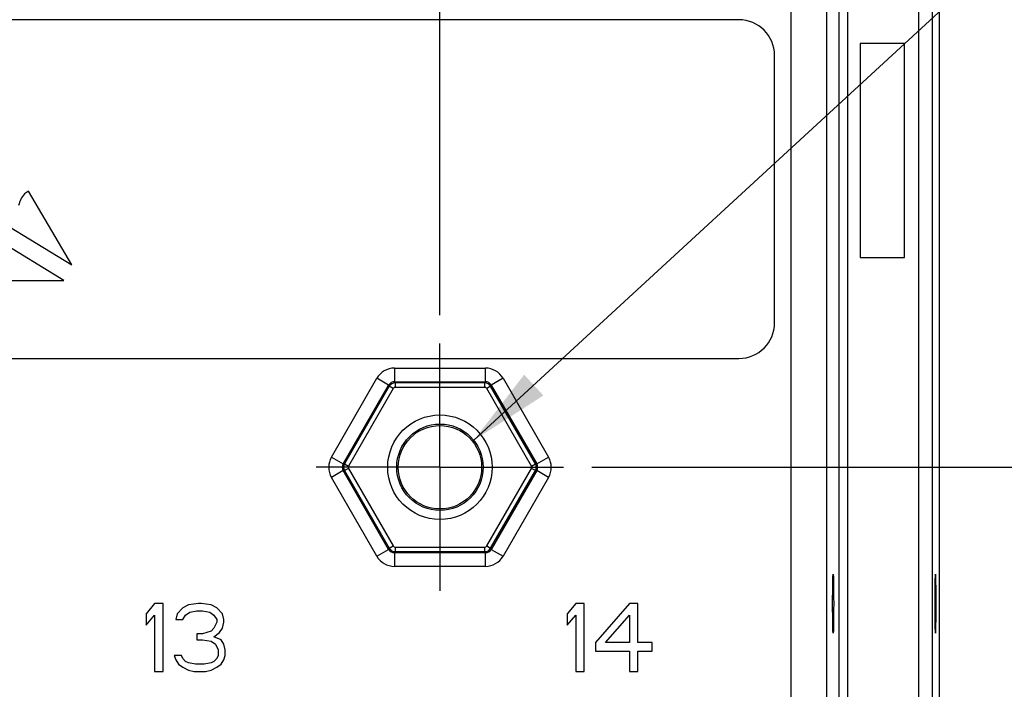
# Model space of a CAD drawing. Header units: inches. Extents: x 0 to 34, y 0 to 22.
# Tile 40 of 97: x 18 to 20.1, y 16 to 17.4. Entities that reach past the tile are written whole.
import ezdxf

# ---------------------------------------------------------------- set-up
doc = ezdxf.new("R2010")
doc.units = ezdxf.units.IN
doc.header["$LTSCALE"] = 1.87
doc.header["$MEASUREMENT"] = 0
doc.linetypes.add('CENTER', pattern=[0.6, 0.375, -0.075, 0.075, -0.075])
doc.layers.get('0').update_dxf_attribs({"linetype": 'CONTINUOUS'})
for name, color, linetype in [('COSMETIC', 7, 'CONTINUOUS'), ('DATUMCURVES', 7, 'CONTINUOUS'), ('DEFAULT_1', 7, 'CENTER'), ('DETAIL', 7, 'CONTINUOUS'), ('DIMENSIONS', 7, 'CONTINUOUS')]:
    doc.layers.add(name, color=color, linetype=linetype)
doc.styles.get("Standard").update_dxf_attribs({"font": 'txt', "width": 0.8})
doc.dimstyles.new('DIMSTYLE_1', dxfattribs={"dimtxt": 0.125, "dimasz": 0.18, "dimexe": 0.125, "dimexo": 0.0625, "dimgap": 0.09, "dimtad": 0, "dimtih": 1, "dimtoh": 1, "dimzin": 4, "dimdsep": 46, "dimtxsty": 'STANDARD', "dimblk": '_FILLED', "dimblk1": '_FILLED', "dimblk2": '_FILLED', "dimcen": 0.09, "dimadec": 0, "dimazin": 0, "dimtp": 0.001, "dimtm": 0.001, "dimtfac": 1, "dimtofl": 0, "dimtmove": 0, "dimatfit": 3, "dimldrblk": '_FILLED', "dimfxl": 1, "dimtolj": 1, "dimtzin": 4, "dimarcsym": 0})
doc.dimstyles.get("Standard").update_dxf_attribs({"dimtxt": 0.125, "dimasz": 0.18, "dimexe": 0.125, "dimexo": 0.0625, "dimgap": 0.09, "dimtad": 0, "dimtih": 1, "dimtoh": 1, "dimdec": 3, "dimzin": 4, "dimdsep": 46, "dimtxsty": 'STANDARD', "dimblk": '_FILLED', "dimblk1": '_FILLED', "dimblk2": '_FILLED', "dimcen": 0.09, "dimadec": 0, "dimazin": 0, "dimtol": 1, "dimtp": 0.01, "dimtm": 0.01, "dimtfac": 1, "dimtdec": 3, "dimtofl": 0, "dimtmove": 0, "dimatfit": 3, "dimldrblk": '_FILLED', "dimfxl": 1, "dimtolj": 1, "dimtzin": 4, "dimarcsym": 0})

# ---------------------------------------------------------------- blocks, each defined once
blk = doc.blocks.new('*D15')
at = {"layer": 'DIMENSIONS', "color": 2, "linetype": 'CONTINUOUS'}
blk.add_line((18.8868, 16.7838), (18.8868, 18.5573), dxfattribs=at)
at = {"layer": 'DIMENSIONS', "color": 2, "linetype": 'CONTINUOUS', "insert": (18.8243, 18.6198), "char_height": 0.125, "width": 1.325, "attachment_point": 1, "rotation": 90, "line_spacing_factor": 0.9}
blk.add_mtext('14.89{\\Ftxt.shx;\\W1.000000;\\H0.125000; }[378.3]', dxfattribs=at)
blk = doc.blocks.new('_FILLED')
at = {"color": 0, "linetype": 'BYBLOCK'}
blk.add_solid([(0, 0), (-1, 0.174), (-1, -0.174)], dxfattribs=at)
blk = doc.blocks.new('*D16')
at = {"layer": 'DIMENSIONS', "color": 2, "linetype": 'CONTINUOUS'}
blk.add_line((19.2223, 16.4483), (20.7293, 16.4483), dxfattribs=at)
at = {"layer": 'DIMENSIONS', "color": 2, "linetype": 'CONTINUOUS', "insert": (20.7918, 16.5108), "char_height": 0.125, "width": 1.425, "attachment_point": 1, "line_spacing_factor": 0.9}
blk.add_mtext('3X 2.04{\\Ftxt.shx;\\W1.000000;\\H0.125000; }[51.7]', dxfattribs=at)

msp = doc.modelspace()

# ---------------------------------------------------------------- linework, layer by layer
at = {"color": 7, "linetype": 'CONTINUOUS'}
for p, q in [((19.9443, 14.5131), (19.9443, 17.7816)), ((19.9743, 14.5131), (19.9743, 17.7816)), ((19.9888, 17.7671), (19.9888, 14.5276)), ((19.6626, 14.586), (19.6626, 17.7087)), ((19.7685, 14.6362), (19.7685, 17.6585)), ((19.7875, 14.6362), (19.7875, 17.6585)), ((19.7406, 17.6307), (19.7406, 14.664)), ((19.5469, 17.4365), (6.8803, 17.4365)), ((19.6257, 16.7672), (19.6257, 17.3577)), ((6.8803, 16.6885), (19.5469, 16.6885)), ((18.7864, 16.6672), (18.9872, 16.6672)), ((18.7864, 16.6672), (18.7864, 16.6372)), ((18.9872, 16.6372), (18.9872, 16.6672)), ((18.6471, 16.4708), (18.7475, 16.6447)), ((18.7734, 16.6297), (18.7475, 16.6447)), ((18.7864, 16.6372), (18.9872, 16.6372)), ((18.7864, 16.6372), (18.7879, 16.6347)), ((18.9857, 16.6347), (18.7879, 16.6347)), ((18.7879, 16.6347), (18.7879, 16.6247)), ((18.9872, 16.6372), (18.9857, 16.6347)), ((18.9857, 16.6247), (18.9857, 16.6347)), ((19.0261, 16.6447), (19.0001, 16.6297)), ((19.0261, 16.6447), (19.1265, 16.4708)), ((18.6731, 16.4558), (18.7734, 16.6297)), ((18.7749, 16.6272), (18.676, 16.4558)), ((18.7835, 16.6222), (18.6846, 16.4508)), ((18.7734, 16.6297), (18.7749, 16.6272)), ((18.7835, 16.6222), (18.7749, 16.6272)), ((18.9857, 16.6247), (18.7879, 16.6247)), ((18.9987, 16.6272), (18.99, 16.6222)), ((19.089, 16.4508), (18.99, 16.6222)), ((19.0001, 16.6297), (18.9987, 16.6272)), ((19.0976, 16.4558), (18.9987, 16.6272)), ((19.0001, 16.6297), (19.1005, 16.4558)), ((18.6471, 16.4708), (18.6731, 16.4558)), ((19.1005, 16.4558), (19.1265, 16.4708)), ((18.6731, 16.4409), (18.6471, 16.4259)), ((18.6731, 16.4558), (18.676, 16.4558)), ((18.6731, 16.4409), (18.676, 16.4409)), ((18.7734, 16.267), (18.6731, 16.4409)), ((18.676, 16.4558), (18.6846, 16.4508)), ((18.6846, 16.4458), (18.676, 16.4409)), ((18.676, 16.4409), (18.7749, 16.2695)), ((18.6846, 16.4458), (18.7835, 16.2745)), ((18.99, 16.2745), (19.089, 16.4458)), ((18.9987, 16.2695), (19.0976, 16.4409)), ((19.1005, 16.4409), (19.0001, 16.267)), ((19.089, 16.4508), (19.0976, 16.4558)), ((19.0976, 16.4409), (19.089, 16.4458)), ((19.1005, 16.4558), (19.0976, 16.4558)), ((19.1005, 16.4409), (19.0976, 16.4409)), ((19.1265, 16.4259), (19.1005, 16.4409)), ((18.7475, 16.252), (18.6471, 16.4259)), ((19.1265, 16.4259), (19.0261, 16.252)), ((18.7475, 16.252), (18.7734, 16.267)), ((18.7734, 16.267), (18.7749, 16.2695)), ((18.7749, 16.2695), (18.7835, 16.2745)), ((18.7864, 16.2595), (18.7879, 16.262)), ((18.7879, 16.272), (18.9857, 16.272)), ((18.7879, 16.272), (18.7879, 16.262)), ((18.7879, 16.262), (18.9857, 16.262)), ((18.9857, 16.262), (18.9857, 16.272)), ((18.9872, 16.2595), (18.9857, 16.262)), ((18.99, 16.2745), (18.9987, 16.2695)), ((19.0001, 16.267), (18.9987, 16.2695)), ((19.0001, 16.267), (19.0261, 16.252)), ((18.9872, 16.2595), (18.7864, 16.2595)), ((18.7864, 16.2595), (18.7864, 16.2295)), ((18.9872, 16.2295), (18.9872, 16.2595)), ((18.9872, 16.2295), (18.7864, 16.2295)), ((18.2565, 16.1473), (18.2378, 16.125)), ((18.2753, 16.1473), (18.2565, 16.1473)), ((18.2753, 15.9973), (18.2753, 16.1473)), ((18.319, 16.1378), (18.3065, 16.125)), ((18.3315, 16.1442), (18.319, 16.1378)), ((18.3534, 16.1473), (18.3315, 16.1442)), ((18.3347, 16.1282), (18.3503, 16.1314)), ((18.3503, 16.1314), (18.3628, 16.1314)), ((18.3597, 16.1473), (18.3534, 16.1473)), ((18.3815, 16.1442), (18.3597, 16.1473)), ((18.3628, 16.1314), (18.3784, 16.1282)), ((18.394, 16.1378), (18.3815, 16.1442)), ((18.4065, 16.125), (18.394, 16.1378)), ((19.1865, 16.1473), (19.1678, 16.125)), ((19.2053, 16.1473), (19.1865, 16.1473)), ((19.2053, 15.9973), (19.2053, 16.1473)), ((19.3053, 16.1473), (19.2303, 16.0612)), ((19.324, 16.1473), (19.3053, 16.1473)), ((19.324, 16.0612), (19.324, 16.1473)), ((18.2378, 16.125), (18.2378, 16.0995)), ((18.2378, 16.0995), (18.2565, 16.1218)), ((18.2565, 16.1218), (18.2565, 15.9973)), ((18.3065, 16.125), (18.3034, 16.1122)), ((18.3034, 16.1122), (18.319, 16.1122)), ((18.319, 16.1122), (18.3253, 16.1218)), ((18.3253, 16.1218), (18.3347, 16.1282)), ((18.3784, 16.1282), (18.3878, 16.1218)), ((18.3878, 16.1218), (18.394, 16.1122)), ((18.394, 16.1122), (18.394, 16.1059)), ((18.4097, 16.1122), (18.4065, 16.125)), ((18.4097, 16.1059), (18.4097, 16.1122)), ((19.1678, 16.125), (19.1678, 16.0995)), ((19.1678, 16.0995), (19.1865, 16.1218)), ((19.1865, 16.1218), (19.1865, 15.9973)), ((19.2522, 16.0612), (19.3053, 16.1218)), ((19.3053, 16.1218), (19.3053, 16.0612)), ((18.3878, 16.0931), (18.3815, 16.0867)), ((18.394, 16.1059), (18.3878, 16.0931)), ((18.4003, 16.0835), (18.4065, 16.0931)), ((18.4065, 16.0931), (18.4097, 16.1059)), ((18.3628, 16.0803), (18.3503, 16.0803)), ((18.3503, 16.0803), (18.3503, 16.0676)), ((18.3503, 16.0676), (18.3628, 16.0676)), ((18.3815, 16.0867), (18.3628, 16.0803)), ((18.3628, 16.0676), (18.3815, 16.0644)), ((18.3878, 16.0739), (18.4003, 16.0835)), ((18.4034, 16.0676), (18.3878, 16.0739)), ((18.4097, 16.058), (18.4034, 16.0676)), ((18.3815, 16.0644), (18.3909, 16.058)), ((18.3909, 16.058), (18.3972, 16.0452)), ((18.3972, 16.0452), (18.3972, 16.0325)), ((18.4128, 16.0452), (18.4097, 16.058)), ((18.4128, 16.0325), (18.4128, 16.0452)), ((19.2303, 16.0612), (19.2303, 16.042)), ((19.3053, 16.0612), (19.2522, 16.0612)), ((19.3553, 16.0612), (19.324, 16.0612)), ((19.3553, 16.042), (19.3553, 16.0612)), ((18.3159, 16.0325), (18.3003, 16.0325)), ((18.3003, 16.0325), (18.3034, 16.0229)), ((18.3034, 16.0229), (18.3097, 16.0133)), ((18.319, 16.0261), (18.3159, 16.0325)), ((18.3253, 16.0197), (18.319, 16.0261)), ((18.394, 16.0261), (18.3878, 16.0197)), ((18.3972, 16.0325), (18.394, 16.0261)), ((18.4034, 16.0133), (18.4097, 16.0229)), ((18.4097, 16.0229), (18.4128, 16.0325)), ((19.2303, 16.042), (19.3053, 16.042)), ((19.3053, 16.042), (19.3053, 15.9973)), ((19.324, 16.042), (19.3553, 16.042)), ((19.324, 15.9973), (19.324, 16.042)), ((18.3097, 16.0133), (18.319, 16.0069)), ((18.319, 16.0069), (18.3315, 16.0005)), ((18.3315, 16.0165), (18.3253, 16.0197)), ((18.3472, 16.0133), (18.3315, 16.0165)), ((18.3659, 16.0133), (18.3472, 16.0133)), ((18.3815, 16.0165), (18.3659, 16.0133)), ((18.3878, 16.0197), (18.3815, 16.0165)), ((18.3815, 16.0005), (18.394, 16.0069)), ((18.394, 16.0069), (18.4034, 16.0133)), ((18.2565, 15.9973), (18.2753, 15.9973)), ((18.3315, 16.0005), (18.344, 15.9973)), ((18.344, 15.9973), (18.369, 15.9973)), ((18.369, 15.9973), (18.3815, 16.0005)), ((19.1865, 15.9973), (19.2053, 15.9973)), ((19.3053, 15.9973), (19.324, 15.9973))]:
    msp.add_line(p, q, dxfattribs=at)
for radius in [0.1154, 0.0954, 0.0921]:
    msp.add_circle((18.8868, 16.4483), radius, dxfattribs=at)
for centre, radius, start, end in [((19.5469, 17.3577), 0.0787, 0, 90), ((19.5469, 16.7672), 0.0787, 270, 360), ((18.7864, 16.6222), 0.045, 89.998, 150.002), ((18.9872, 16.6222), 0.045, 29.998, 90.002), ((18.7864, 16.6222), 0.0149, 89.9047, 150.0999), ((18.7879, 16.6197), 0.015, 90.028, 149.9708), ((18.9857, 16.6197), 0.015, 30.028, 89.9708), ((18.9872, 16.6222), 0.0149, 29.9048, 90.0999), ((18.7879, 16.6197), 0.005, 89.9975, 150.0025), ((18.9857, 16.6197), 0.005, 29.9975, 90.0025), ((18.6861, 16.4483), 0.045, 149.998, 210.002), ((19.0875, 16.4483), 0.045, 329.998, 30.002), ((18.686, 16.4483), 0.0149, 149.9047, 210.0999), ((18.689, 16.4483), 0.015, 150.028, 209.9708), ((18.6889, 16.4483), 0.005, 149.9975, 210.0025), ((19.0846, 16.4483), 0.005, 329.9975, 30.0025), ((19.0846, 16.4483), 0.015, 330.028, 29.9708), ((19.0876, 16.4483), 0.0149, 329.9047, 30.0999), ((18.7864, 16.2745), 0.0149, 209.9048, 270.0999), ((18.7879, 16.277), 0.015, 210.028, 269.9708), ((18.7879, 16.277), 0.005, 209.9975, 270.0025), ((18.9857, 16.277), 0.005, 269.9975, 330.0025), ((18.9857, 16.277), 0.015, 270.028, 329.9708), ((18.9872, 16.2745), 0.0149, 269.9047, 330.0999), ((18.7864, 16.2745), 0.045, 209.998, 270.002), ((18.9872, 16.2745), 0.045, 269.998, 330.002)]:
    msp.add_arc(centre, radius, start, end, dxfattribs=at)
for centre, ratio in [((19.755, 16.1473), 0.017455), ((19.9809, 16.1473), 0.008727)]:
    msp.add_ellipse(centre, major_axis=(0, 0.065), ratio=ratio, dxfattribs=at)
at = {"layer": 'COSMETIC', "color": 7, "linetype": 'CONTINUOUS'}
for p, q in [((19.9127, 17.3836), (19.8143, 17.3836)), ((19.8143, 17.3836), (19.8143, 16.9111)), ((19.9127, 16.9111), (19.9127, 17.3836)), ((19.8143, 16.9111), (19.9127, 16.9111))]:
    msp.add_line(p, q, dxfattribs=at)
at = {"layer": 'DATUMCURVES', "color": 40, "linetype": 'CONTINUOUS'}
for p, q in [((18.0739, 16.895), (17.9783, 17.0581)), ((17.9196, 16.9896), (18.0739, 16.895)), ((18.056, 16.861), (17.8869, 16.9646)), ((17.6199, 16.861), (18.056, 16.861))]:
    msp.add_line(p, q, dxfattribs=at)
msp.add_open_spline([(17.9783, 17.0581), (17.9752, 17.0561), (17.9639, 17.049), (17.959, 17.0355), (17.9563, 17.0264)], degree=3, knots=[0, 0, 0, 0, 0.278973, 1, 1, 1, 1], dxfattribs=at)
at = {"layer": 'DEFAULT_1', "color": 7, "linetype": 'CENTER'}
for q in [(18.8868, 16.7213), (18.6138, 16.4483), (19.1598, 16.4483), (18.8868, 16.1753)]:
    msp.add_line((18.8868, 16.4483), q, dxfattribs=at)

# ---------------------------------------------------------------- dimensions: what is measured, and where the dimension line sits
at = {"layer": 'DIMENSIONS', "color": 2, "linetype": 'CONTINUOUS'}
dim = msp.add_ordinate_dim(feature_location=(18.8868, 16.7838), offset=(0, 1.7735), dtype=1, origin=(3.9946, 16.7213), dimstyle='DIMSTYLE_1', override={"dimtad": 1, "dimtih": 0, "dimtoh": 0}, dxfattribs=at)
dim.commit()
dim.dimension.update_dxf_attribs({"geometry": '*D15', "text_midpoint": (18.8868, 19.2823)})
dim = msp.add_ordinate_dim(feature_location=(19.2223, 16.4483), offset=(1.507, 0), dtype=0, origin=(19.1598, 14.4131), text='3X <>', dimstyle='DIMSTYLE_1', override={"dimtad": 1, "dimtih": 0, "dimtoh": 0}, dxfattribs=at)
dim.commit()
dim.dimension.update_dxf_attribs({"geometry": '*D16', "text_midpoint": (21.5043, 16.4483)})

# ---------------------------------------------------------------- leaders
at = {"layer": 'DETAIL', "color": 2, "linetype": 'CONTINUOUS'}
msp.add_leader([(18.9615, 16.5078), (20.7388, 18.144), (20.9188, 18.144)], dimstyle='STANDARD', override={"dimtad": 0}, dxfattribs=at)

doc.saveas('drawing.dxf')
